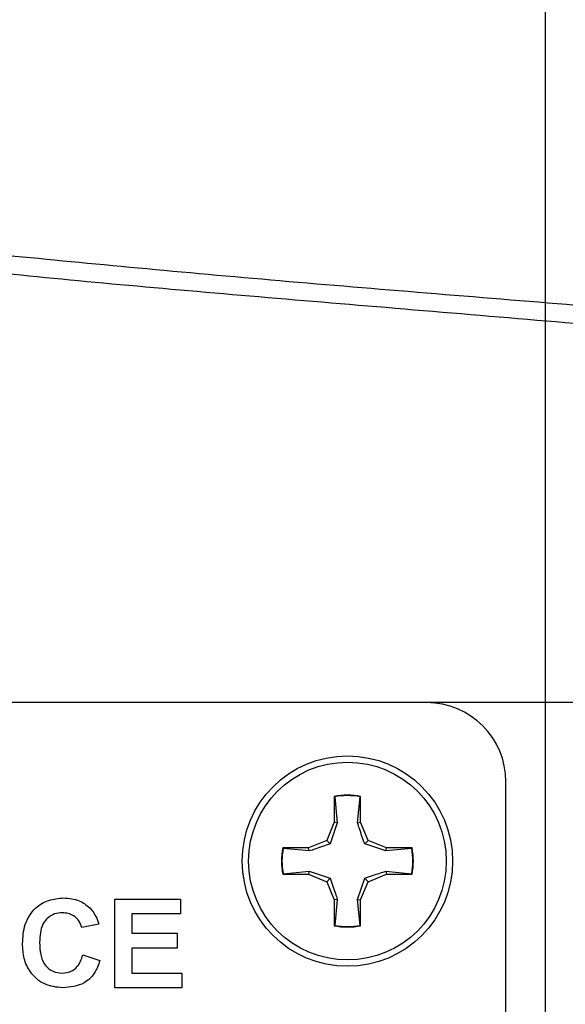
# Model space of a CAD drawing. Header units: inches. Extents: x 0.3 to 33.8, y 0.2 to 21.7.
# Tile 150 of 209: x 26.079 to 26.251, y 9.689 to 9.999. Entities that reach past the tile are written whole.
import ezdxf

# ---------------------------------------------------------------- set-up
doc = ezdxf.new("R2010")
doc.units = ezdxf.units.IN
doc.header["$MEASUREMENT"] = 0
doc.layers.add('BORDERS', color=7, linetype='Continuous')
doc.styles.add('SLDTEXTSTYLE0', font='TXT', dxfattribs={"width": 0.75})
doc.dimstyles.new('SLDDIMSTYLE0', dxfattribs={"dimtxt": 0.1377952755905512, "dimasz": 0.14, "dimexe": 0, "dimexo": 0.0625, "dimgap": 0.0344488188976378, "dimtad": 1, "dimdec": 3, "dimlfac": 5, "dimrnd": 1e-09, "dimzin": 12, "dimdsep": 46, "dimtxsty": 'SLDTEXTSTYLE0', "dimblk1": 'CLOSED', "dimblk2": 'CLOSED', "dimsah": 1, "dimcen": 0.09, "dimadec": 0, "dimazin": 3, "dimtfac": 1, "dimtdec": 3, "dimtofl": 0, "dimtmove": 0, "dimatfit": 3, "dimldrblk": 'CLOSED', "dimfxl": 0, "dimfrac": 2, "dimtolj": 1, "dimtzin": 12, "dimarcsym": 0})
doc.dimstyles.new('SLDDIMSTYLE1', dxfattribs={"dimtxt": 0.1377952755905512, "dimasz": 0.14, "dimexe": 0, "dimexo": 0.0625, "dimgap": 0.0344488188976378, "dimtad": 1, "dimdec": 3, "dimlfac": 5, "dimrnd": 1e-09, "dimzin": 4, "dimdsep": 46, "dimtxsty": 'SLDTEXTSTYLE0', "dimblk1": 'CLOSED', "dimblk2": 'CLOSED', "dimsah": 1, "dimcen": 0.09, "dimadec": 0, "dimazin": 1, "dimtfac": 1, "dimtdec": 3, "dimtofl": 0, "dimtmove": 0, "dimatfit": 3, "dimldrblk": 'CLOSED', "dimfxl": 0, "dimfrac": 2, "dimtolj": 1, "dimtzin": 12, "dimarcsym": 0})

# ---------------------------------------------------------------- blocks, each defined once
blk = doc.blocks.new('_Closed')
at = {"color": 0, "linetype": 'ByBlock', "lineweight": -2}
for p, q in [((-1, 0.166667), (0, 0)), ((-1, 0.166667), (-1, -0.166667)), ((0, 0), (-1, -0.166667)), ((0, 0), (-1, 0))]:
    blk.add_line(p, q, dxfattribs=at)
blk = doc.blocks.new('_D_13')
at = {"layer": 'BORDERS'}
for p, q in [((24.19504280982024, 11.58145386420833), (24.15305831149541, 11.58145386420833)), ((24.15305831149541, 11.58145386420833), (24.15305831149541, 11.36270386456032)), ((24.50048900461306, 11.58145386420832), (24.54247350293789, 11.58145386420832)), ((24.54247350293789, 11.58145386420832), (24.54247350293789, 11.36270386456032)), ((24.15305831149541, 11.36270386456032), (24.19504280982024, 11.36270386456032)), ((24.54247350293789, 11.36270386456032), (24.50048900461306, 11.36270386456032)), ((22.72102664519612, 9.426472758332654), (22.72102664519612, 11.19590733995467)), ((26.24497681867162, 9.157334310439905), (26.24497681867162, 11.19590733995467)), ((26.24497681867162, 11.15653726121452), (22.72102664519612, 11.15653726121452))]:
    blk.add_line(p, q, dxfattribs=at)
at = {"layer": 'BORDERS', "xscale": 0.14, "yscale": 0.14, "rotation": 180.0000000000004}
blk.add_blockref('_Closed', (22.72102664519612, 11.15653726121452, -0.1545014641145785), dxfattribs=at)
at = {"layer": 'BORDERS', "xscale": 0.14, "yscale": 0.14}
blk.add_blockref('_Closed', (26.24497681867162, 11.15653726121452, -0.1545014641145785), dxfattribs=at)
at = {"layer": 'BORDERS', "char_height": 0.1377952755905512, "attachment_point": 1, "style": 'SLDTEXTSTYLE0'}
for s, insert in [('448', (24.19504280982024, 11.54033130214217)), ('17.620', (24.06777354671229, 11.33416470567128))]:
    blk.add_mtext(s, dxfattribs=dict(at, insert=insert))
blk = doc.blocks.new('_D_14')
at = {"layer": 'BORDERS'}
for p, q in [((24.14413510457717, 12.30187955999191), (24.10215060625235, 12.30187955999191)), ((24.10215060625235, 12.30187955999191), (24.10215060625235, 12.08312956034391)), ((24.55139670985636, 12.30187955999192), (24.59338120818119, 12.30187955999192)), ((24.59338120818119, 12.30187955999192), (24.59338120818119, 12.08312956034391)), ((24.10215060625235, 12.08312956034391), (24.14413510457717, 12.08312956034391)), ((24.59338120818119, 12.08312956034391), (24.55139670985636, 12.08312956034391)), ((18.4635266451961, 9.641505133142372), (18.46352664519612, 11.9163330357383)), ((27.31497681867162, 9.557586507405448), (27.31497681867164, 11.91633303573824)), ((18.46352664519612, 11.87696295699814), (27.31497681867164, 11.87696295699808))]:
    blk.add_line(p, q, dxfattribs=at)
at = {"layer": 'BORDERS', "xscale": 0.14, "yscale": 0.14}
for p, rotation in [((18.46352664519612, 11.87696295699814, -0.1545014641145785), 180), ((27.31497681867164, 11.87696295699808, -0.1545014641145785), 360)]:
    blk.add_blockref('_Closed', p, dxfattribs=dict(at, rotation=rotation))
at = {"layer": 'BORDERS', "char_height": 0.1377952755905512, "attachment_point": 1, "style": 'SLDTEXTSTYLE0'}
for s, insert in [('1124', (24.14413510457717, 12.26075699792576)), ('44.257', (24.06777354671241, 12.05459040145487))]:
    blk.add_mtext(s, dxfattribs=dict(at, insert=insert))

msp = doc.modelspace()

# ---------------------------------------------------------------- linework, layer by layer
at = {"color": 7, "linetype": 'Continuous', "lineweight": 25}
for p, q in [((26.20747681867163, 9.78396446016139), (25.60747681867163, 9.783964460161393)), ((26.28247681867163, 9.78396446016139), (26.20747681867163, 9.78396446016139)), ((26.23247681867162, 9.30896446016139), (26.23247681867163, 9.75896446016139)), ((26.17831681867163, 9.754344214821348), (26.17831681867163, 9.746234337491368)), ((26.17845258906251, 9.754233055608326), (26.17831681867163, 9.754344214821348)), ((26.17845258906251, 9.754233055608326), (26.17927461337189, 9.746043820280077)), ((26.18567902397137, 9.746043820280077), (26.18650104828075, 9.754233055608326)), ((26.18650104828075, 9.754233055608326), (26.18663681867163, 9.754344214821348)), ((26.18663681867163, 9.746234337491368), (26.18663681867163, 9.754344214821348)), ((26.17831681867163, 9.746234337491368), (26.17594149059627, 9.74049978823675)), ((26.17927461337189, 9.746043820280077), (26.17704549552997, 9.739395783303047)), ((26.17927461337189, 9.746043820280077), (26.17831681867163, 9.746234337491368)), ((26.18567902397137, 9.746043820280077), (26.18663681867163, 9.746234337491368)), ((26.18901214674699, 9.74049978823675), (26.18663681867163, 9.746234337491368)), ((26.17594149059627, 9.74049978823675), (26.17020694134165, 9.73812446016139)), ((26.17704549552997, 9.739395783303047), (26.17594149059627, 9.74049978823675)), ((26.18790814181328, 9.739395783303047), (26.18901214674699, 9.74049978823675)), ((26.19455617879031, 9.73716666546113), (26.18790814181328, 9.739395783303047)), ((26.19474669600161, 9.73812446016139), (26.18901214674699, 9.74049978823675)), ((26.17020694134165, 9.73812446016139), (26.16209706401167, 9.73812446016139)), ((26.16220822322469, 9.737988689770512), (26.16209706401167, 9.73812446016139)), ((26.17039745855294, 9.73716666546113), (26.16220822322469, 9.737988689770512)), ((26.17039745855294, 9.73716666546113), (26.17020694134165, 9.73812446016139)), ((26.19455617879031, 9.73716666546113), (26.19474669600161, 9.73812446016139)), ((26.20274541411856, 9.737988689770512), (26.19455617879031, 9.73716666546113)), ((26.20285657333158, 9.73812446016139), (26.19474669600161, 9.73812446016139)), ((26.20274541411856, 9.737988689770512), (26.20285657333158, 9.73812446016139)), ((26.16220822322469, 9.72994023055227), (26.16209706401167, 9.729804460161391)), ((26.16209706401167, 9.729804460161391), (26.17020694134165, 9.729804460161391)), ((26.16220822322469, 9.72994023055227), (26.17039745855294, 9.73076225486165)), ((26.17039745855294, 9.73076225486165), (26.17020694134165, 9.729804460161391)), ((26.17020694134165, 9.729804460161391), (26.17594149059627, 9.727429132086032)), ((26.17039745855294, 9.73076225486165), (26.17704549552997, 9.728533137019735)), ((26.18901214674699, 9.727429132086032), (26.19474669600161, 9.729804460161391)), ((26.19455617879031, 9.73076225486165), (26.19474669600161, 9.729804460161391)), ((26.19455617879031, 9.73076225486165), (26.20274541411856, 9.72994023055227)), ((26.19474669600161, 9.729804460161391), (26.20285657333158, 9.729804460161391)), ((26.20274541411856, 9.72994023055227), (26.20285657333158, 9.729804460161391)), ((26.17704549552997, 9.728533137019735), (26.17594149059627, 9.727429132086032)), ((26.17594149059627, 9.727429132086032), (26.17831681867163, 9.721694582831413)), ((26.18567902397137, 9.721885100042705), (26.18790814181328, 9.728533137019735)), ((26.18663681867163, 9.721694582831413), (26.18901214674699, 9.727429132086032)), ((26.18790814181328, 9.728533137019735), (26.18901214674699, 9.727429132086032)), ((26.10901015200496, 9.72196446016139), (26.12983066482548, 9.72196446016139)), ((26.10901015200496, 9.693964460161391), (26.10901015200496, 9.72196446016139)), ((26.12983066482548, 9.72196446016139), (26.12983066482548, 9.717297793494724)), ((26.17927461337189, 9.721885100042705), (26.17831681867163, 9.721694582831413)), ((26.17831681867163, 9.721694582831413), (26.17831681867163, 9.713584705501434)), ((26.17927461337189, 9.721885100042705), (26.17845258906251, 9.713695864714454)), ((26.18650104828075, 9.713695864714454), (26.18567902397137, 9.721885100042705)), ((26.18567902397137, 9.721885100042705), (26.18663681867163, 9.721694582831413)), ((26.18663681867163, 9.713584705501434), (26.18663681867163, 9.721694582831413)), ((26.11439476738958, 9.717297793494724), (26.11439476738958, 9.71119522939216)), ((26.12983066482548, 9.717297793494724), (26.11439476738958, 9.717297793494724)), ((26.10398451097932, 9.714067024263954), (26.0985998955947, 9.712990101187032)), ((26.11439476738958, 9.71119522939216), (26.12875374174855, 9.71119522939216)), ((26.12875374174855, 9.71119522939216), (26.12875374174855, 9.706528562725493)), ((26.17845258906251, 9.713695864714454), (26.17831681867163, 9.713584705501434)), ((26.18650104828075, 9.713695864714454), (26.18663681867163, 9.713584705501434)), ((26.11439476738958, 9.706528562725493), (26.11439476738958, 9.698631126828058)), ((26.12875374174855, 9.706528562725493), (26.11439476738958, 9.706528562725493)), ((26.09895886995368, 9.704374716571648), (26.1043434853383, 9.702579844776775)), ((26.11439476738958, 9.698631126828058), (26.13018963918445, 9.698631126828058)), ((26.13018963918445, 9.698631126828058), (26.13018963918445, 9.693964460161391)), ((26.13018963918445, 9.693964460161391), (26.10901015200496, 9.693964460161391))]:
    msp.add_line(p, q, dxfattribs=at)
for radius in [0.03320000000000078, 0.03120000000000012]:
    msp.add_circle((26.18247681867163, 9.73396446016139), radius, dxfattribs=at)
for centre, radius, start, end in [((26.20747681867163, 9.75896446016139), 0.02500000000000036, 0, 90), ((26.18247681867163, 9.73396446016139), 0.02080000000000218, 78.46304096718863, 101.536959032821), ((26.18247681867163, 9.73396446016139), 0.02066422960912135, 78.77024530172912, 101.2297546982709), ((26.18247681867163, 9.73396446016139), 0.02080000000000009, 168.4630409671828, 191.5369590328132), ((26.18247681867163, 9.73396446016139), 0.02066422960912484, 168.7702453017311, 191.2297546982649), ((26.18247681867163, 9.73396446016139), 0.02066422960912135, 348.7702453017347, 11.22975469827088), ((26.18247681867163, 9.73396446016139), 0.02080000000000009, 348.4630409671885, 11.53695903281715), ((26.18247681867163, 9.73396446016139), 0.02080000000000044, 258.4630409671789, 281.5369590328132), ((26.18247681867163, 9.73396446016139), 0.02066422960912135, 258.7702453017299, 281.2297546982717)]:
    msp.add_arc(centre, radius, start, end, dxfattribs=at)
for points, knots in [([(25.94329130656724, 9.948917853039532), (25.94315157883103, 9.948543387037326), (25.94251913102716, 9.94684844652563), (25.94886031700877, 9.943948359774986), (25.96233948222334, 9.9400977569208), (25.98341771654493, 9.93609103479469), (26.01083434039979, 9.932082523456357), (26.04393425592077, 9.928237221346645), (26.08193388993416, 9.924391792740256), (26.1241141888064, 9.920383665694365), (26.16929413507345, 9.916375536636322), (26.21614881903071, 9.912530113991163), (26.26371389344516, 9.908684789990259), (26.3109869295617, 9.90467636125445), (26.35671026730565, 9.900669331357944), (26.3991744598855, 9.896819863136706), (26.43084326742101, 9.893781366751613), (26.44627645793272, 9.891944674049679), (26.45060600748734, 9.89142941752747)], [0, 0, 0, 0, 0.01922693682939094, 0.08702662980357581, 0.1548263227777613, 0.2234828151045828, 0.2921393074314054, 0.35993900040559, 0.4277386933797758, 0.4963951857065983, 0.5650516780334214, 0.6328513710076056, 0.7006510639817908, 0.7693075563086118, 0.8379640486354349, 0.9057637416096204, 0.9735634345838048, 1, 1, 1, 1]), ([(26.04192889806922, 9.922943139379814), (26.04944397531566, 9.922091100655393), (26.06870432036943, 9.91990741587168), (26.10486098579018, 9.916373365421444), (26.14849028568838, 9.91253070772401), (26.19467855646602, 9.908684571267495), (26.24224185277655, 9.904676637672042), (26.28988769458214, 9.90066845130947), (26.33623252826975, 9.896823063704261), (26.38034909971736, 9.892977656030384), (26.42130644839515, 9.888969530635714), (26.45788264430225, 9.884961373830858), (26.48909495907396, 9.88111605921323), (26.5142828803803, 9.877270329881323), (26.53316137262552, 9.873263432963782), (26.54401849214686, 9.869250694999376), (26.54855186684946, 9.866648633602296), (26.54739003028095, 9.865319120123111), (26.54735078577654, 9.865274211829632)], [0, 0, 0, 0, 0.04386361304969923, 0.1124177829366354, 0.1801164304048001, 0.2478150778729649, 0.3163692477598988, 0.3849234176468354, 0.4526220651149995, 0.520320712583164, 0.5888748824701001, 0.6574290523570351, 0.7251276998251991, 0.7928263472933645, 0.8613805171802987, 0.929934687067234, 0.9976333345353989, 1, 1, 1, 1]), ([(26.18790814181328, 9.739395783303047), (26.18733288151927, 9.74105344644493), (26.18651754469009, 9.74340291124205), (26.18586976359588, 9.745443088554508), (26.18567902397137, 9.746043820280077)], [0, 0, 0, 0, 0.7055492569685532, 1, 1, 1, 1]), ([(26.17704549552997, 9.739395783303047), (26.17538783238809, 9.738820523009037), (26.17303836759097, 9.738005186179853), (26.17099819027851, 9.737357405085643), (26.17039745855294, 9.73716666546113)], [0, 0, 0, 0, 0.7055492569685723, 1, 1, 1, 1]), ([(26.18790814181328, 9.728533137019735), (26.18956580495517, 9.729108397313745), (26.19191526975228, 9.729923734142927), (26.19395544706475, 9.730571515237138), (26.19455617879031, 9.73076225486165)], [0, 0, 0, 0, 0.705549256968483, 1, 1, 1, 1]), ([(26.17704549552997, 9.728533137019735), (26.17762075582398, 9.726875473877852), (26.17843609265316, 9.724526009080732), (26.17908387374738, 9.722485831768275), (26.17927461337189, 9.721885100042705)], [0, 0, 0, 0, 0.705549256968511, 1, 1, 1, 1]), ([(26.07993322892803, 9.707902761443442), (26.08005869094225, 9.709960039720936), (26.08030883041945, 9.714061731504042), (26.08345303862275, 9.719093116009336), (26.08805587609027, 9.721945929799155), (26.09128099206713, 9.72219749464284), (26.09289556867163, 9.722323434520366)], [0, 0, 0, 0, 0.2806884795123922, 0.5596217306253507, 0.7795352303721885, 1, 1, 1, 1]), ([(26.09289556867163, 9.722323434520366), (26.09461445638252, 9.722197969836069), (26.09768437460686, 9.721973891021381), (26.10009228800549, 9.720090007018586), (26.10115197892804, 9.719260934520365)], [0, 0, 0, 0, 0.5599131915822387, 1, 1, 1, 1]), ([(26.09251976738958, 9.717656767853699), (26.09168243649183, 9.71759238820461), (26.09000920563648, 9.717463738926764), (26.08779285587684, 9.716152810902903), (26.08553732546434, 9.713200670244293), (26.08540834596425, 9.710327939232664), (26.08531784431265, 9.708312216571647)], [0, 0, 0, 0, 0.1871500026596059, 0.3739801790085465, 0.5607377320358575, 1, 1, 1, 1]), ([(26.0985998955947, 9.712990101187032), (26.09835179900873, 9.71373341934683), (26.09785594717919, 9.715219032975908), (26.09620754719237, 9.71673311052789), (26.09435604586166, 9.717547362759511), (26.09313212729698, 9.717620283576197), (26.09251976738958, 9.717656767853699)], [0, 0, 0, 0, 0.2798299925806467, 0.5592749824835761, 0.7794932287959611, 1, 1, 1, 1]), ([(26.10115197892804, 9.719260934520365), (26.10186351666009, 9.718389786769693), (26.10313648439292, 9.71683127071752), (26.10372496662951, 9.71491304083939), (26.10398451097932, 9.714067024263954)], [0, 0, 0, 0, 0.5589597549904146, 1, 1, 1, 1]), ([(26.09270486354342, 9.693964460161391), (26.09070614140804, 9.694183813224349), (26.0867118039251, 9.694622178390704), (26.08233882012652, 9.698482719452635), (26.08019574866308, 9.703207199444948), (26.08002081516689, 9.706336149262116), (26.07993322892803, 9.707902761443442)], [0, 0, 0, 0, 0.2795713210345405, 0.5587080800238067, 0.7790526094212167, 1, 1, 1, 1]), ([(26.08531784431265, 9.708312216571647), (26.08536086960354, 9.707035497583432), (26.08544659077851, 9.704491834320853), (26.08673902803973, 9.701047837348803), (26.08946462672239, 9.698933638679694), (26.0914783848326, 9.698732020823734), (26.09248611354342, 9.698631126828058)], [0, 0, 0, 0, 0.2813455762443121, 0.5605371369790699, 0.7800831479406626, 1, 1, 1, 1]), ([(26.09248611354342, 9.698631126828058), (26.09336801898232, 9.698718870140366), (26.0951302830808, 9.698894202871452), (26.09779853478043, 9.700853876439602), (26.09851884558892, 9.703039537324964), (26.09895886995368, 9.704374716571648)], [0, 0, 0, 0, 0.2804732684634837, 0.5604546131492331, 1, 1, 1, 1]), ([(26.1043434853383, 9.702579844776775), (26.10384404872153, 9.701193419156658), (26.10284722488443, 9.6984262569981), (26.0988846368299, 9.694607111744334), (26.09504686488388, 9.694208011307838), (26.09270486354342, 9.693964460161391)], [0, 0, 0, 0, 0.2812764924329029, 0.5613987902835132, 1, 1, 1, 1])]:
    msp.add_open_spline(points, degree=3, knots=knots, dxfattribs=at)

# ---------------------------------------------------------------- dimensions: what is measured, and where the dimension line sits
at = {"layer": 'BORDERS'}
for base, p1, p2, dimstyle, picture, middle in [((27.31497681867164, 11.87696295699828), (18.4635266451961, 9.602135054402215), (27.31497681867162, 9.51821642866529), 'SLDDIMSTYLE0', '_D_14', (24.3477658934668, 11.8769629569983)), ((22.72102664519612, 11.15653726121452), (26.24497681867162, 9.117964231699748), (22.72102664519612, 9.387102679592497), 'SLDDIMSTYLE1', '_D_13', (24.34776589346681, 11.15653726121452))]:
    dim = msp.add_linear_dim(base=base, p1=p1, p2=p2, dimstyle=dimstyle, dxfattribs=at)
    dim.commit()
    dim.dimension.update_dxf_attribs({"geometry": picture, "text_midpoint": middle, "dimtype": 160})

doc.saveas('drawing.dxf')
